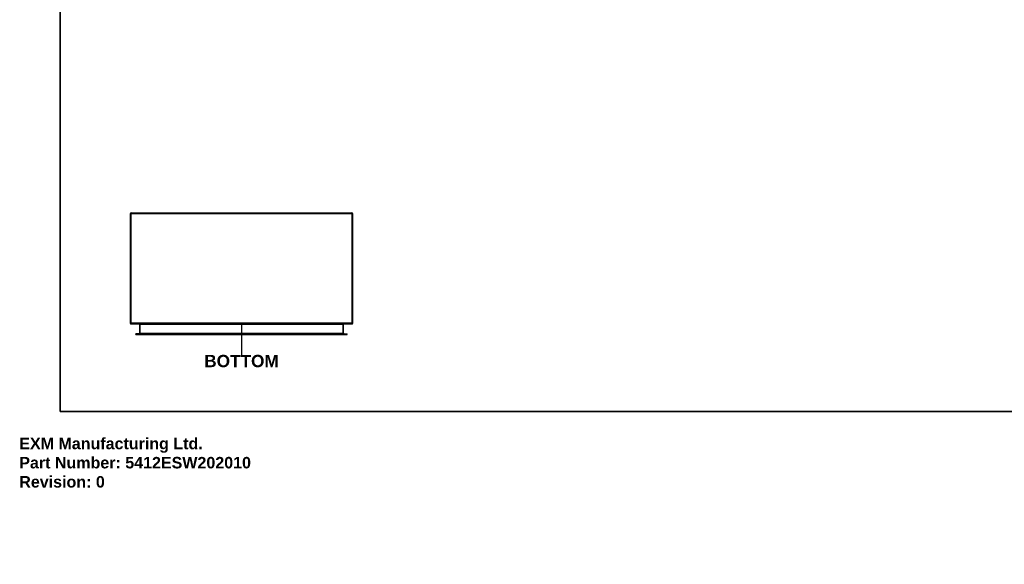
# Model space of a CAD drawing. Header units: inches. Extents: x 0 to 149, y -11 to 97.
# Tile 1 of 65: x 0 to 86, y -11 to 36. Entities that reach past the tile are written whole.
import ezdxf

# ---------------------------------------------------------------- set-up
doc = ezdxf.new("R2010")
doc.units = ezdxf.units.IN
doc.header["$LTSCALE"] = 8.944272
doc.header["$MEASUREMENT"] = 0
doc.layers.get('0').update_dxf_attribs({"lineweight": 25})
for name, color, linetype, lineweight in [('Sketch Geometry(ANSI)', 7, 'Continuous', 25), ('Symbols(ANSI)', 7, 'Continuous', 25), ('Visible Edges(ANSI)', 7, 'Continuous', 25), ('Visible Tangent Edges(ANSI)', 7, 'Continuous', 25)]:
    doc.layers.add(name, color=color, linetype=linetype, lineweight=lineweight)
doc.styles.add('Current-ANSI', font='arial.ttf')
doc.styles.add('Dimension-ANSI', font='arialbd.ttf')
doc.styles.get("Standard").update_dxf_attribs({"font": 'arialbd.ttf'})

# ---------------------------------------------------------------- blocks, each defined once
blk = doc.blocks.new('BOTTOM')
at = {"layer": 'Sketch Geometry(ANSI)'}
blk.add_line((0, 0.15), (0, -0.15), dxfattribs=at)
at = {"layer": 'Symbols(ANSI)', "color": 7, "insert": (0, -0.2119), "char_height": 0.12, "attachment_point": 5, "style": 'Dimension-ANSI'}
blk.add_mtext('\\fArial|b1|i0;BOTTOM', dxfattribs=at)
blk = doc.blocks.new('Borders 1_EXM - B (Inch)-5412ESW202010B_merged.idw')
at = {"layer": 'Sketch Geometry(ANSI)', "linetype": 'Continuous', "lineweight": 35}
for p, q in [((0.3979, 10.5665), (0.3979, 0.2545)), ((0.3979, 0.2545), (16.3979, 0.2545))]:
    blk.add_line(p, q, dxfattribs=at)
at = {"layer": 'Symbols(ANSI)', "color": 7, "style": 'Current-ANSI'}
blk.add_attdef('FILENAME_AND_PATH_001', (5.9016, 10.7181), '', height=0.09, dxfattribs=at)

msp = doc.modelspace()

# ---------------------------------------------------------------- linework, layer by layer
at = {"layer": 'Visible Edges(ANSI)'}
for p, q in [((9.67386, 19.51876), (9.67386, 9.99192)), ((9.75525, 19.60015), (28.97172, 19.60015)), ((29.05311, 9.99192), (29.05311, 19.51876)), ((9.75525, 9.91052), (28.89033, 9.91052)), ((10.46176, 9.88049), (10.46176, 9.08957)), ((28.26521, 9.08957), (28.26521, 9.88049)), ((28.89033, 9.91052), (28.97172, 9.91052)), ((10.43682, 9.05953), (10.16978, 9.05953)), ((10.16978, 9.00818), (10.16978, 9.05953)), ((10.16978, 9.00818), (10.43682, 9.00818)), ((10.43682, 9.05953), (28.29015, 9.05953)), ((10.43682, 9.00818), (28.29015, 9.00818)), ((28.29015, 9.05953), (28.55719, 9.05953)), ((28.29015, 9.00818), (28.55719, 9.00818)), ((28.55719, 9.00818), (28.55719, 9.05953))]:
    msp.add_line(p, q, dxfattribs=at)
for centre, radius, start, end in [((9.75525, 19.51876), 0.08139, 90, 180), ((28.97172, 19.51876), 0.08139, 0, 90), ((9.75525, 9.99192), 0.08139, 180, 270), ((10.43172, 9.88049), 0.03004, 0, 90), ((28.29525, 9.88049), 0.03004, 90, 180), ((28.97172, 9.99192), 0.08139, 270, 0), ((10.43172, 9.08957), 0.03004, 270, 0), ((28.29525, 9.08957), 0.03004, 180, 270)]:
    msp.add_arc(centre, radius, start, end, dxfattribs=at)
at = {"layer": 'Visible Tangent Edges(ANSI)'}
for p, q in [((9.67386, 19.51876), (9.75525, 19.51876)), ((9.75525, 19.51876), (9.75525, 19.60015)), ((9.75525, 9.99192), (9.75525, 19.51876)), ((28.97172, 19.51876), (9.75525, 19.51876)), ((28.97172, 19.60015), (28.97172, 19.51876)), ((28.97172, 19.51876), (29.05311, 19.51876)), ((28.97172, 19.51876), (28.97172, 9.99192)), ((9.67386, 9.99192), (9.75525, 9.99192)), ((28.97172, 9.99192), (9.75525, 9.99192)), ((9.75525, 9.99192), (9.75525, 9.91052)), ((10.54315, 9.88049), (10.46176, 9.88049)), ((10.54315, 9.91052), (10.54315, 9.88049)), ((10.54315, 9.08957), (10.54315, 9.88049)), ((28.18381, 9.88049), (10.54315, 9.88049)), ((28.18381, 9.88049), (28.18381, 9.91052)), ((28.26521, 9.88049), (28.18381, 9.88049)), ((28.18381, 9.88049), (28.18381, 9.08957)), ((28.97172, 9.99192), (29.05311, 9.99192)), ((28.97172, 9.91052), (28.97172, 9.99192)), ((10.43682, 9.05953), (10.43682, 9.00818)), ((10.46176, 9.08957), (10.54315, 9.08957)), ((10.54315, 9.08957), (10.54315, 9.05953)), ((28.18381, 9.08957), (10.54315, 9.08957)), ((28.18381, 9.08957), (28.26521, 9.08957)), ((28.18381, 9.05953), (28.18381, 9.08957)), ((28.29015, 9.05953), (28.29015, 9.00818))]:
    msp.add_line(p, q, dxfattribs=at)

# ---------------------------------------------------------------- block references
at = {"xscale": 8.94427190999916, "yscale": 8.94427190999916, "zscale": 8.94427190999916}
for name, p in [('Borders 1_EXM - B (Inch)-5412ESW202010B_merged.idw', (0, 0)), ('BOTTOM', (19.36348, 8.5724))]:
    msp.add_blockref(name, p, dxfattribs=at)

# ---------------------------------------------------------------- texts
at = {"insert": (0, 0), "char_height": 1, "attachment_point": 1}
msp.add_mtext_dynamic_manual_height_columns('EXM Manufacturing Ltd.\\PPart Number: 5412ESW202010\\PRevision: 0', width=6.9909761, gutter_width=1, heights=[0], dxfattribs=at).dxf.set("width", 100)

doc.saveas('drawing.dxf')
